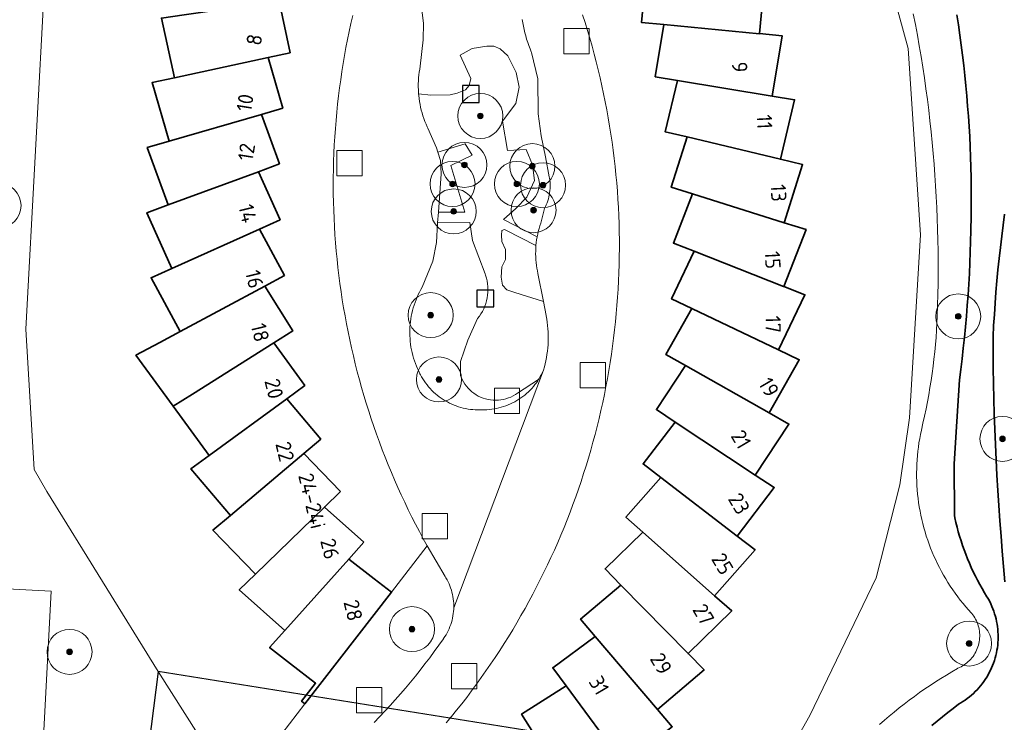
# Model space of a CAD drawing. Extents: x 154222 to 160093, y 456746 to 462495.
# Tile 97 of 254: x 158193 to 158281, y 460852 to 460914. Entities that reach past the tile are written whole.
import ezdxf
from ezdxf.enums import TextEntityAlignment as Align

# ---------------------------------------------------------------- set-up
doc = ezdxf.new("R2010")
doc.units = 0
doc.header["$LTSCALE"] = 0.75
doc.layers.get('0').update_dxf_attribs({"linetype": 'CONTINUOUS'})
doc.layers.get('DEFPOINTS').update_dxf_attribs({"linetype": 'CONTINUOUS'})
for name, color, linetype, lineweight in [('B-XX-GK-BESCHOEIING-G', 252, 'GK-BESCHOEIING', 35), ('B-XX-GR-BOOM-S', 252, 'CONTINUOUS', 25), ('B-XX-IE-MEUBILAIR_WEGMEUBILAIR-S', 252, 'CONTINUOUS', 25), ('B-XX-OG-BEBOUWING-GV', 6, 'CONTINUOUS', 35), ('B-XX-OG-BEBOUWING-T18', 1, 'CONTINUOUS', 18), ('B-XX-OG-TERREIN_CULTUURSCHEIDING-GV', 252, 'CONTINUOUS', 18), ('B-XX-OG-TERREIN_ERF-GV', 252, 'CONTINUOUS', 18), ('B-XX-OG-TERREIN_ONBEGROEID-GV', 252, 'CONTINUOUS', 18), ('B-XX-OG-WATER_SLOOT-GV', 252, 'CONTINUOUS', 18), ('B-XX-RI-GWA_RIOOLPUT-S', 252, 'CONTINUOUS', 25), ('B-XX-VH-VERHARDING_STRAATBAKSTEEN-GV', 252, 'CONTINUOUS', 18), ('B-XX-VH-VERHARDING_TEGEL-GV', 252, 'CONTINUOUS', 18)]:
    doc.layers.add(name, color=color, linetype=linetype, lineweight=lineweight)
doc.styles.add('NLCS-ISO-M-T18', font='NLCS-ISO.ttf', dxfattribs={"height": 1.8})
doc.linetypes.add('GK-BESCHOEIING', pattern='A,30,-5,[1,NLCS.SHX,S=1,R=0,X=0,Y=0],-5', length=40)

# ---------------------------------------------------------------- blocks, each defined once
blk = doc.blocks.new('SRI-PUT_INSPECTIEPUT_RIOOLPUT-SO')
at = {"color": 0, "linetype": 'ByBlock', "lineweight": 18}
blk.add_lwpolyline([(-1.125, -1.125), (1.125, -1.125), (1.125, 1.125), (-1.125, 1.125)], close=True, dxfattribs=at)
blk = doc.blocks.new('SIE-WEG_SPEELTOESTEL-SO')
at = {"flags": 128}
blk.add_lwpolyline([(-0.75, -0.75), (0.75, -0.75), (0.75, 0.75), (-0.75, 0.75)], close=True, dxfattribs=at)
blk = doc.blocks.new('SGR-BOOM_01-SO')
at = {"linetype": 'ByBlock', "lineweight": 18}
h = blk.add_hatch(color=0, dxfattribs=at)
h.dxf.hatch_style = 1
edge = h.paths.add_edge_path()
edge.add_arc((0, 0), 0.25, 0, 360)
at = {"color": 0, "linetype": 'ByBlock', "lineweight": 18}
for radius in [2, 0.25]:
    blk.add_circle((0, 0), radius, dxfattribs=at)

msp = doc.modelspace()

# ---------------------------------------------------------------- linework, layer by layer
at = {"layer": 'B-XX-GK-BESCHOEIING-G'}
for points in [[(158276.668, 460914.584), (158276.808, 460913.688), (158276.939, 460912.791), (158277.062, 460911.893), (158277.178, 460910.994), (158277.285, 460910.094), (158277.385, 460909.193), (158277.477, 460908.291), (158277.56, 460907.388), (158277.636, 460906.485), (158277.704, 460905.581), (158277.764, 460904.676), (158277.816, 460903.771), (158277.859, 460902.866), (158277.895, 460901.96), (158277.923, 460901.054), (158277.943, 460900.147), (158277.955, 460899.241), (158277.959, 460898.334), (158277.954, 460897.428), (158277.942, 460896.521), (158277.922, 460895.615), (158277.918, 460895.406), (158277.897, 460894.456), (158277.868, 460893.506), (158277.831, 460892.556), (158277.786, 460891.607), (158277.733, 460890.658), (158277.672, 460889.709), (158277.603, 460888.762), (158277.526, 460887.814), (158277.441, 460886.868), (158277.348, 460885.922), (158277.247, 460884.977), (158277.139, 460884.033), (158277.022, 460883.089), (158276.897, 460882.147), (158276.676, 460878.466), (158276.445, 460874.69), (158276.457, 460870.098), (158276.5, 460869.892), (158276.595, 460869.48), (158276.697, 460869.07), (158276.807, 460868.662), (158276.925, 460868.256), (158277.05, 460867.852), (158277.183, 460867.451), (158277.324, 460867.052), (158277.472, 460866.657), (158277.627, 460866.264), (158277.79, 460865.874), (158277.961, 460865.487), (158278.138, 460865.104), (158278.323, 460864.723), (158278.515, 460864.347), (158278.714, 460863.974), (158278.92, 460863.605), (158279.133, 460863.24), (158279.352, 460862.881), (158279.365, 460862.859), (158279.482, 460862.657), (158279.592, 460862.45), (158279.696, 460862.24), (158279.791, 460862.026), (158279.88, 460861.809), (158279.961, 460861.589), (158280.034, 460861.367), (158280.1, 460861.142), (158280.158, 460860.915), (158280.209, 460860.687), (158280.251, 460860.456), (158280.286, 460860.225), (158280.313, 460859.992), (158280.331, 460859.759), (158280.342, 460859.525), (158280.345, 460859.29), (158280.34, 460859.056), (158280.326, 460858.822), (158280.305, 460858.589), (158280.276, 460858.357), (158280.239, 460858.126), (158280.194, 460857.896), (158280.141, 460857.667), (158280.081, 460857.441), (158280.012, 460857.217), (158279.936, 460856.996), (158279.853, 460856.777), (158279.762, 460856.561), (158279.664, 460856.348), (158279.559, 460856.139), (158279.446, 460855.934), (158279.327, 460855.732), (158279.201, 460855.535), (158279.068, 460855.342), (158278.929, 460855.154), (158278.783, 460854.97), (158278.631, 460854.792), (158278.473, 460854.619), (158278.31, 460854.451), (158278.14, 460854.29), (158277.966, 460854.134), (158277.786, 460853.984), (158277.601, 460853.84), (158277.411, 460853.703), (158277.217, 460853.572), (158277.018, 460853.448), (158276.815, 460853.331), (158276.335, 460852.967), (158275.86, 460852.596), (158275.39, 460852.219), (158274.925, 460851.836), (158274.465, 460851.446)], [(158280.953, 460864.221), (158280.827, 460865.572), (158280.708, 460866.924), (158280.598, 460868.276), (158280.495, 460869.629), (158280.401, 460870.983), (158280.314, 460872.338), (158280.235, 460873.692), (158280.165, 460875.048), (158280.102, 460876.403), (158280.047, 460877.759), (158280.001, 460879.116), (158279.962, 460880.472), (158279.931, 460881.829), (158279.908, 460883.186), (158279.894, 460884.543), (158279.887, 460885.9), (158279.891, 460885.99), (158279.945, 460886.984), (158280.006, 460887.977), (158280.075, 460888.969), (158280.152, 460889.961), (158280.237, 460890.952), (158280.33, 460891.943), (158280.431, 460892.932), (158280.54, 460893.921), (158280.657, 460894.909), (158280.781, 460895.896), (158280.914, 460896.882)]]:
    msp.add_lwpolyline(points, dxfattribs=at)
at = {"layer": 'B-XX-OG-BEBOUWING-GV'}
for points in [[(158257.624, 460918.369), (158249.094, 460918.576), (158248.653, 460913.91), (158250.643, 460913.721), (158259.138, 460912.916), (158259.138, 460912.919), (158259.648, 460918.322), (158257.624, 460918.372)], [(158217.457, 460911.222), (158216.468, 460915.805), (158208.02, 460914.595), (158206.015, 460914.307), (158207.16, 460909), (158215.502, 460910.8)], [(158259.138, 460912.916), (158250.643, 460913.721), (158249.876, 460909.095), (158251.849, 460908.767), (158260.265, 460907.371), (158261.154, 460912.727), (158259.138, 460912.919)], [(158216.809, 460906.298), (158215.502, 460910.8), (158207.16, 460909), (158205.181, 460908.573), (158206.693, 460903.362), (158214.889, 460905.741)], [(158260.265, 460907.371), (158251.849, 460908.767), (158250.759, 460904.208), (158252.703, 460903.744), (158261.002, 460901.76), (158262.264, 460907.04)], [(158216.507, 460901.34), (158214.889, 460905.741), (158206.693, 460903.362), (158204.748, 460902.798), (158206.622, 460897.704), (158214.63, 460900.649)], [(158261.002, 460901.76), (158252.703, 460903.744), (158251.297, 460899.271), (158253.204, 460898.671), (158261.342, 460896.11), (158261.343, 460896.113), (158262.972, 460901.289)], [(158216.552, 460896.372), (158214.63, 460900.649), (158206.622, 460897.704), (158204.72, 460897.005), (158206.944, 460892.056), (158214.728, 460895.553)], [(158261.342, 460896.11), (158253.204, 460898.671), (158251.489, 460894.307), (158253.348, 460893.576), (158261.289, 460890.451), (158261.29, 460890.454), (158263.275, 460895.504), (158261.343, 460896.113)], [(158216.944, 460891.42), (158214.728, 460895.553), (158206.944, 460892.056), (158205.097, 460891.226), (158207.662, 460886.443), (158215.183, 460890.475)], [(158261.289, 460890.451), (158253.348, 460893.576), (158251.332, 460889.343), (158253.137, 460888.483), (158260.84, 460884.814), (158263.174, 460889.712), (158261.29, 460890.454)], [(158215.183, 460890.475), (158207.662, 460886.443), (158205.876, 460885.486), (158203.74, 460884.342), (158207.056, 460879.813), (158208.77, 460880.892), (158215.99, 460885.441), (158217.682, 460886.507)], [(158260.84, 460884.814), (158253.137, 460888.483), (158250.829, 460884.403), (158252.569, 460883.419), (158259.998, 460879.219), (158262.668, 460883.942)], [(158218.761, 460881.658), (158215.99, 460885.441), (158208.77, 460880.892), (158207.056, 460879.813), (158210.262, 460875.434), (158217.148, 460880.476)], [(158259.998, 460879.219), (158252.569, 460883.419), (158249.981, 460879.51), (158251.648, 460878.406), (158258.764, 460873.696), (158261.76, 460878.222)], [(158220.176, 460876.895), (158217.148, 460880.476), (158210.262, 460875.434), (158208.628, 460874.238), (158212.132, 460870.093), (158218.649, 460875.604)], [(158258.764, 460873.696), (158251.648, 460878.406), (158248.793, 460874.687), (158250.378, 460873.47), (158257.147, 460868.274), (158260.452, 460872.578)], [(158221.921, 460872.243), (158218.649, 460875.604), (158212.132, 460870.093), (158210.587, 460868.786), (158214.373, 460864.896), (158220.488, 460870.848)], [(158257.147, 460868.274), (158250.378, 460873.47), (158247.27, 460869.961), (158248.766, 460868.635), (158255.156, 460862.977), (158258.754, 460867.04)], [(158223.985, 460867.724), (158220.488, 460870.848), (158214.373, 460864.896), (158212.921, 460863.483), (158216.968, 460859.87), (158222.654, 460866.233)], [(158255.156, 460862.977), (158248.766, 460868.635), (158245.421, 460865.352), (158246.82, 460863.925), (158252.796, 460857.834), (158256.67, 460861.635)], [(158224.908, 460864.488), (158222.654, 460866.233), (158216.968, 460859.87), (158215.619, 460858.36), (158217.475, 460856.92), (158219.705, 460855.194), (158218.465, 460853.593), (158218.748, 460853.372), (158226.44, 460863.3)], [(158252.796, 460857.834), (158246.82, 460863.925), (158243.253, 460860.885), (158244.55, 460859.363), (158250.084, 460852.868), (158254.213, 460856.388)], [(158250.084, 460852.868), (158244.55, 460859.363), (158240.777, 460856.578), (158241.964, 460854.969), (158247.032, 460848.104), (158251.397, 460851.328)], [(158247.032, 460848.104), (158241.964, 460854.969), (158238.007, 460852.455), (158239.079, 460850.768), (158243.657, 460843.565), (158248.234, 460846.475)]]:
    msp.add_lwpolyline(points, close=True, dxfattribs=at)
at = {"layer": 'B-XX-OG-TERREIN_CULTUURSCHEIDING-GV'}
for points in [[(158282.698, 460942.235), (158277.71, 460942.384), (158271.855, 460942.266), (158261.314, 460941.487), (158251.195, 460940.496), (158241.96, 460939.776), (158237.422, 460939.927), (158237.203, 460936.604), (158237.173, 460933.541), (158237.475, 460931.292), (158240.49, 460932.06), (158252.83, 460934.381), (158264.678, 460936.173), (158268.865, 460924.352), (158272.351, 460911.594), (158273.45, 460895.051), (158272.47, 460878.785), (158271.6, 460872.814), (158269.499, 460864.569), (158263.622, 460852.343), (158255.883, 460838.623)], [(158224.907, 460851.706), (158225.385, 460852.203), (158225.858, 460852.705), (158226.325, 460853.213), (158226.786, 460853.726), (158227.241, 460854.244), (158227.69, 460854.768), (158228.133, 460855.297), (158228.569, 460855.831), (158229, 460856.37), (158229.424, 460856.914), (158229.842, 460857.462), (158230.254, 460858.016), (158230.659, 460858.574), (158231.057, 460859.137), (158231.08, 460859.17), (158231.191, 460859.336), (158231.296, 460859.507), (158231.393, 460859.681), (158231.484, 460859.86), (158231.567, 460860.042), (158231.643, 460860.227), (158231.711, 460860.415), (158231.772, 460860.605), (158231.825, 460860.798), (158231.871, 460860.993), (158231.908, 460861.189), (158231.938, 460861.387), (158231.96, 460861.586), (158231.974, 460861.785), (158231.978, 460861.898), (158231.979, 460862.098), (158231.973, 460862.298), (158231.958, 460862.498), (158231.935, 460862.696), (158231.905, 460862.894), (158231.866, 460863.091), (158231.82, 460863.285), (158231.766, 460863.478), (158231.704, 460863.668), (158231.635, 460863.856), (158231.558, 460864.041), (158231.474, 460864.222), (158231.383, 460864.4), (158231.285, 460864.575), (158231.225, 460864.673), (158229.618, 460867.402), (158226.44, 460863.3), (158218.748, 460853.372), (158212.617, 460845.376), (158205.708, 460856.251), (158195.841, 460872.223), (158194.689, 460874.201), (158193.95, 460886.666), (158195.684, 460918.434)], [(158229.12, 460915.23), (158229.29, 460913.84), (158229.27, 460912.38), (158229.01, 460910.02), (158228.96, 460909.763), (158228.918, 460909.504), (158228.884, 460909.244), (158228.858, 460908.983), (158228.84, 460908.722), (158228.83, 460908.46), (158228.828, 460908.198), (158228.834, 460907.935), (158228.848, 460907.674), (158228.857, 460907.569), (158229.932, 460907.461), (158231.666, 460907.486), (158232.279, 460907.615), (158233.037, 460907.926), (158233.36, 460908.324), (158233.502, 460908.921), (158232.536, 460911.012), (158233.617, 460911.595), (158234.917, 460911.817), (158235.549, 460911.802), (158236.092, 460911.569), (158236.781, 460910.958), (158237.51, 460909.462), (158237.787, 460908.163), (158237.486, 460906.716), (158236.318, 460905.14), (158236.745, 460902.522), (158238.406, 460902.619), (158238.972, 460901.267), (158239.159, 460899.859), (158238.46, 460898.393), (158237.507, 460897.395), (158236.409, 460896.415), (158239.39, 460894.875), (158239.435, 460895.104), (158239.492, 460895.351), (158239.557, 460895.596), (158239.63, 460895.839), (158239.71, 460896.08), (158240.04, 460897.38), (158240.124, 460897.545), (158240.2, 460897.714), (158240.269, 460897.887), (158240.33, 460898.062), (158240.384, 460898.239), (158240.43, 460898.418), (158240.469, 460898.6), (158240.499, 460898.783), (158240.522, 460898.967), (158240.536, 460899.152), (158240.543, 460899.337), (158240.542, 460899.522), (158240.532, 460899.707), (158240.515, 460899.892), (158240.49, 460900.076), (158240.47, 460900.19), (158240.14, 460901.96), (158239.75, 460903.84), (158239.47, 460905.8), (158239.44, 460908.9), (158238.89, 460911.24), (158238.869, 460911.29), (158238.755, 460911.569), (158238.648, 460911.851), (158238.549, 460912.136), (158238.457, 460912.423), (158238.374, 460912.712), (158238.298, 460913.004), (158238.229, 460913.297), (158238.169, 460913.592), (158238.116, 460913.889), (158238.071, 460914.187)], [(158269.809, 460851.531), (158270.236, 460851.907), (158270.668, 460852.277), (158271.105, 460852.641), (158271.548, 460852.999), (158271.995, 460853.35), (158272.447, 460853.695), (158272.904, 460854.034), (158273.366, 460854.366), (158273.833, 460854.692), (158274.304, 460855.011), (158274.779, 460855.323), (158275.259, 460855.629), (158275.743, 460855.928), (158276.231, 460856.22), (158276.723, 460856.505), (158276.763, 460856.528), (158276.908, 460856.591), (158277.049, 460856.662), (158277.187, 460856.74), (158277.32, 460856.824), (158277.449, 460856.915), (158277.574, 460857.013), (158277.693, 460857.117), (158277.807, 460857.226), (158277.915, 460857.341), (158278.017, 460857.462), (158278.113, 460857.588), (158278.203, 460857.718), (158278.285, 460857.852), (158278.361, 460857.991), (158278.43, 460858.133), (158278.491, 460858.279), (158278.545, 460858.428), (158278.592, 460858.579), (158278.63, 460858.732), (158278.661, 460858.887), (158278.684, 460859.043), (158278.699, 460859.201), (158278.707, 460859.359), (158278.706, 460859.517), (158278.697, 460859.674), (158278.68, 460859.832), (158278.655, 460859.988), (158278.622, 460860.142), (158278.582, 460860.295), (158278.534, 460860.446), (158278.478, 460860.593), (158278.415, 460860.738), (158278.345, 460860.88), (158278.267, 460861.018), (158278.183, 460861.152), (158278.092, 460861.281), (158277.995, 460861.405), (158277.953, 460861.455), (158277.718, 460861.712), (158277.468, 460861.999), (158277.223, 460862.291), (158276.984, 460862.588), (158276.751, 460862.89), (158276.525, 460863.197), (158276.306, 460863.508), (158276.093, 460863.824), (158275.887, 460864.145), (158275.687, 460864.47), (158275.495, 460864.798), (158275.309, 460865.131), (158275.13, 460865.468), (158274.959, 460865.808), (158274.795, 460866.152), (158274.637, 460866.499), (158274.488, 460866.849), (158274.345, 460867.203), (158274.21, 460867.559), (158274.083, 460867.918), (158273.963, 460868.28), (158273.851, 460868.644), (158273.746, 460869.01), (158273.649, 460869.379), (158273.56, 460869.749), (158273.479, 460870.122), (158273.405, 460870.496), (158273.34, 460870.871), (158273.282, 460871.248), (158273.232, 460871.626), (158273.191, 460872.004), (158273.157, 460872.384), (158273.131, 460872.764), (158273.113, 460873.145), (158273.103, 460873.525), (158273.101, 460873.907), (158273.107, 460874.288), (158273.121, 460874.668), (158273.143, 460875.049), (158273.173, 460875.429), (158273.211, 460875.808), (158273.257, 460876.186), (158273.311, 460876.563), (158273.373, 460876.939), (158273.442, 460877.314), (158273.52, 460877.687), (158273.668, 460878.312), (158273.808, 460878.939), (158273.94, 460879.567), (158274.064, 460880.198), (158274.181, 460880.829), (158274.289, 460881.462), (158274.39, 460882.097), (158274.483, 460882.732), (158274.568, 460883.369), (158274.645, 460884.007), (158274.714, 460884.645), (158274.775, 460885.285), (158274.828, 460885.925), (158274.873, 460886.566), (158274.91, 460887.207), (158274.938, 460887.821), (158274.97, 460888.785), (158274.993, 460889.749), (158275.009, 460890.714), (158275.017, 460891.679), (158275.016, 460892.643), (158275.008, 460893.608), (158274.992, 460894.572), (158274.968, 460895.537), (158274.935, 460896.501), (158274.895, 460897.464), (158274.847, 460898.428), (158274.79, 460899.391), (158274.726, 460900.353), (158274.654, 460901.315), (158274.573, 460902.277), (158274.485, 460903.237), (158274.389, 460904.197), (158274.285, 460905.156), (158274.173, 460906.114), (158274.053, 460907.071), (158273.925, 460908.027), (158273.789, 460908.982), (158273.645, 460909.936), (158273.494, 460910.889), (158273.334, 460911.84), (158273.167, 460912.79), (158272.991, 460913.739), (158272.808, 460914.686)], [(158272.808, 460914.686), (158272.991, 460913.739), (158273.167, 460912.79), (158273.334, 460911.84), (158273.494, 460910.889), (158273.645, 460909.936), (158273.789, 460908.982), (158273.925, 460908.027), (158274.053, 460907.071), (158274.173, 460906.114), (158274.285, 460905.156), (158274.389, 460904.197), (158274.485, 460903.237), (158274.573, 460902.277), (158274.654, 460901.315), (158274.726, 460900.353), (158274.79, 460899.391), (158274.847, 460898.428), (158274.895, 460897.464), (158274.935, 460896.501), (158274.968, 460895.537), (158274.992, 460894.572), (158275.008, 460893.608), (158275.016, 460892.643), (158275.017, 460891.679), (158275.009, 460890.714), (158274.993, 460889.749), (158274.97, 460888.785), (158274.938, 460887.821), (158274.91, 460887.207), (158274.873, 460886.566), (158274.828, 460885.925), (158274.775, 460885.285), (158274.714, 460884.645), (158274.645, 460884.007), (158274.568, 460883.369), (158274.483, 460882.732), (158274.39, 460882.097), (158274.289, 460881.462), (158274.181, 460880.829), (158274.064, 460880.198), (158273.94, 460879.567), (158273.808, 460878.939), (158273.668, 460878.312), (158273.52, 460877.687), (158273.442, 460877.314), (158273.373, 460876.939), (158273.311, 460876.563), (158273.257, 460876.186), (158273.211, 460875.808), (158273.173, 460875.429), (158273.143, 460875.049), (158273.121, 460874.668), (158273.107, 460874.288), (158273.101, 460873.907), (158273.103, 460873.525), (158273.113, 460873.145), (158273.131, 460872.764), (158273.157, 460872.384), (158273.191, 460872.004), (158273.232, 460871.626), (158273.282, 460871.248), (158273.34, 460870.871), (158273.405, 460870.496), (158273.479, 460870.122), (158273.56, 460869.749), (158273.649, 460869.379), (158273.746, 460869.01), (158273.851, 460868.644), (158273.963, 460868.28), (158274.083, 460867.918), (158274.21, 460867.559), (158274.345, 460867.203), (158274.488, 460866.849), (158274.637, 460866.499), (158274.795, 460866.152), (158274.959, 460865.808), (158275.13, 460865.468), (158275.309, 460865.131), (158275.495, 460864.798), (158275.687, 460864.47), (158275.887, 460864.145), (158276.093, 460863.824), (158276.306, 460863.508), (158276.525, 460863.197), (158276.751, 460862.89), (158276.984, 460862.588), (158277.223, 460862.291), (158277.468, 460861.999), (158277.718, 460861.712), (158277.953, 460861.455), (158277.995, 460861.405), (158278.092, 460861.281), (158278.183, 460861.152), (158278.267, 460861.018), (158278.345, 460860.88), (158278.415, 460860.738), (158278.478, 460860.593), (158278.534, 460860.446), (158278.582, 460860.295), (158278.622, 460860.142), (158278.655, 460859.988), (158278.68, 460859.832), (158278.697, 460859.674), (158278.706, 460859.517), (158278.707, 460859.359), (158278.699, 460859.201), (158278.684, 460859.043), (158278.661, 460858.887), (158278.63, 460858.732), (158278.592, 460858.579), (158278.545, 460858.428), (158278.491, 460858.279), (158278.43, 460858.133), (158278.361, 460857.991), (158278.285, 460857.852), (158278.203, 460857.718), (158278.113, 460857.588), (158278.017, 460857.462), (158277.915, 460857.341), (158277.807, 460857.226), (158277.693, 460857.117), (158277.574, 460857.013), (158277.449, 460856.915), (158277.32, 460856.824), (158277.187, 460856.74), (158277.049, 460856.662), (158276.908, 460856.591), (158276.763, 460856.528), (158276.723, 460856.505), (158276.231, 460856.22), (158275.743, 460855.928), (158275.259, 460855.629), (158274.779, 460855.323), (158274.304, 460855.011), (158273.833, 460854.692), (158273.366, 460854.366), (158272.904, 460854.034), (158272.447, 460853.695), (158271.995, 460853.35), (158271.548, 460852.999), (158271.105, 460852.641), (158270.668, 460852.277), (158270.236, 460851.907), (158269.809, 460851.531)], [(158274.465, 460851.446), (158274.925, 460851.835), (158275.39, 460852.219), (158275.86, 460852.596), (158276.335, 460852.967), (158276.815, 460853.331), (158277.018, 460853.448), (158277.216, 460853.572), (158277.411, 460853.703), (158277.601, 460853.84), (158277.786, 460853.984), (158277.966, 460854.134), (158278.14, 460854.29), (158278.31, 460854.451), (158278.473, 460854.619), (158278.631, 460854.792), (158278.783, 460854.97), (158278.929, 460855.154), (158279.068, 460855.342), (158279.201, 460855.535), (158279.327, 460855.732), (158279.446, 460855.933), (158279.559, 460856.139), (158279.664, 460856.348), (158279.762, 460856.561), (158279.853, 460856.777), (158279.937, 460856.996), (158280.012, 460857.217), (158280.081, 460857.441), (158280.141, 460857.668), (158280.194, 460857.896), (158280.239, 460858.126), (158280.276, 460858.357), (158280.305, 460858.589), (158280.326, 460858.822), (158280.34, 460859.056), (158280.345, 460859.29), (158280.342, 460859.525), (158280.331, 460859.759), (158280.313, 460859.992), (158280.286, 460860.225), (158280.251, 460860.456), (158280.209, 460860.687), (158280.158, 460860.915), (158280.1, 460861.142), (158280.034, 460861.367), (158279.961, 460861.589), (158279.88, 460861.809), (158279.791, 460862.026), (158279.696, 460862.24), (158279.593, 460862.45), (158279.482, 460862.657), (158279.365, 460862.859), (158279.352, 460862.881), (158279.133, 460863.24), (158278.92, 460863.605), (158278.714, 460863.974), (158278.515, 460864.347), (158278.323, 460864.723), (158278.138, 460865.104), (158277.96, 460865.487), (158277.79, 460865.874), (158277.627, 460866.264), (158277.472, 460866.657), (158277.324, 460867.052), (158277.183, 460867.451), (158277.05, 460867.852), (158276.925, 460868.256), (158276.807, 460868.662), (158276.697, 460869.07), (158276.595, 460869.48), (158276.5, 460869.892), (158276.457, 460870.098), (158276.444, 460874.69), (158276.676, 460878.466), (158276.897, 460882.147), (158277.022, 460883.089), (158277.139, 460884.033), (158277.247, 460884.977), (158277.348, 460885.922), (158277.441, 460886.868), (158277.526, 460887.814), (158277.603, 460888.762), (158277.672, 460889.709), (158277.733, 460890.658), (158277.786, 460891.607), (158277.831, 460892.556), (158277.868, 460893.506), (158277.897, 460894.456), (158277.918, 460895.406), (158277.922, 460895.615), (158277.942, 460896.521), (158277.954, 460897.428), (158277.959, 460898.334), (158277.955, 460899.241), (158277.943, 460900.147), (158277.923, 460901.054), (158277.895, 460901.96), (158277.859, 460902.866), (158277.816, 460903.771), (158277.764, 460904.676), (158277.704, 460905.581), (158277.636, 460906.485), (158277.56, 460907.388), (158277.477, 460908.291), (158277.385, 460909.193), (158277.286, 460910.094), (158277.178, 460910.994), (158277.062, 460911.893), (158276.939, 460912.791), (158276.808, 460913.688), (158276.668, 460914.584)], [(158280.914, 460896.882), (158280.781, 460895.896), (158280.657, 460894.909), (158280.54, 460893.921), (158280.431, 460892.933), (158280.33, 460891.943), (158280.237, 460890.952), (158280.152, 460889.961), (158280.075, 460888.969), (158280.006, 460887.977), (158279.944, 460886.984), (158279.891, 460885.99), (158279.887, 460885.9), (158279.894, 460884.543), (158279.908, 460883.186), (158279.931, 460881.829), (158279.962, 460880.472), (158280.001, 460879.116), (158280.047, 460877.759), (158280.102, 460876.403), (158280.165, 460875.048), (158280.235, 460873.692), (158280.314, 460872.338), (158280.401, 460870.983), (158280.495, 460869.63), (158280.598, 460868.276), (158280.708, 460866.924), (158280.827, 460865.572), (158280.953, 460864.221)], [(158178.842, 460864.305), (158196.205, 460863.368), (158194.744, 460835.246)]]:
    msp.add_lwpolyline(points, dxfattribs=at)
for points in [[(158233.621, 460902.111), (158232.985, 460903.12), (158230.577, 460902.382), (158230.811, 460901.652), (158230.87, 460900.47), (158230.615, 460897.07), (158232.956, 460897.069), (158231.71, 460901.2)], [(158233.635, 460894.543), (158233.412, 460896.131), (158230.543, 460896.105), (158230.54, 460896.07), (158230.437, 460894.367), (158230.12, 460892.69), (158229.18, 460890.39), (158229.055, 460890.172), (158228.937, 460889.95), (158228.827, 460889.725), (158228.723, 460889.496), (158228.627, 460889.264), (158228.539, 460889.029), (158228.457, 460888.791), (158228.384, 460888.551), (158228.318, 460888.309), (158228.26, 460888.064), (158228.21, 460887.818), (158228.167, 460887.571), (158228.133, 460887.322), (158228.106, 460887.072), (158228.088, 460886.822), (158228.077, 460886.571), (158228.074, 460886.32), (158228.08, 460886.069), (158228.093, 460885.818), (158228.115, 460885.568), (158228.144, 460885.318), (158228.181, 460885.07), (158228.226, 460884.823), (158228.279, 460884.577), (158228.34, 460884.334), (158228.409, 460884.092), (158228.485, 460883.853), (158228.569, 460883.616), (158228.66, 460883.382), (158228.758, 460883.151), (158228.865, 460882.923), (158228.978, 460882.699), (158229.024, 460882.612), (158229.128, 460882.423), (158229.239, 460882.237), (158229.356, 460882.056), (158229.48, 460881.879), (158229.611, 460881.707), (158229.748, 460881.54), (158229.891, 460881.378), (158230.04, 460881.222), (158230.195, 460881.071), (158230.355, 460880.926), (158230.52, 460880.787), (158230.69, 460880.654), (158230.866, 460880.527), (158231.045, 460880.408), (158231.229, 460880.295), (158231.418, 460880.188), (158231.61, 460880.089), (158231.805, 460879.997), (158232.004, 460879.913), (158232.205, 460879.835), (158232.41, 460879.766), (158232.617, 460879.703), (158232.826, 460879.649), (158233.037, 460879.602), (158233.249, 460879.563), (158233.463, 460879.533), (158233.678, 460879.51), (158233.894, 460879.495), (158234.109, 460879.488), (158234.326, 460879.489), (158234.496, 460879.495), (158234.712, 460879.495), (158234.927, 460879.503), (158235.142, 460879.518), (158235.356, 460879.542), (158235.57, 460879.574), (158235.782, 460879.613), (158235.992, 460879.661), (158236.2, 460879.716), (158236.407, 460879.779), (158236.61, 460879.849), (158236.811, 460879.927), (158237.009, 460880.013), (158237.204, 460880.105), (158237.395, 460880.205), (158237.582, 460880.312), (158237.766, 460880.426), (158237.944, 460880.546), (158238.119, 460880.673), (158238.288, 460880.807), (158238.453, 460880.946), (158238.612, 460881.092), (158238.765, 460881.243), (158238.913, 460881.4), (158239.055, 460881.562), (158239.191, 460881.73), (158239.32, 460881.902), (158239.443, 460882.079), (158239.515, 460882.191), (158237.649, 460880.975), (158237.458, 460880.846), (158237.259, 460880.731), (158237.052, 460880.63), (158236.839, 460880.543), (158236.62, 460880.472), (158236.397, 460880.415), (158236.17, 460880.375), (158235.941, 460880.35), (158235.711, 460880.341), (158235.481, 460880.348), (158235.252, 460880.371), (158235.025, 460880.41), (158234.801, 460880.465), (158234.582, 460880.535), (158234.368, 460880.62), (158234.161, 460880.72), (158233.961, 460880.834), (158233.769, 460880.961), (158233.587, 460881.102), (158233.415, 460881.255), (158233.253, 460881.419), (158233.104, 460881.594), (158232.967, 460881.78), (158232.844, 460881.974), (158232.734, 460882.176), (158232.639, 460882.385), (158232.584, 460882.525), (158232.579, 460883.772), (158233.239, 460885.671), (158234.098, 460887.608), (158234.253, 460887.81), (158234.395, 460888.021), (158234.524, 460888.24), (158234.638, 460888.467), (158234.738, 460888.701), (158234.823, 460888.941), (158234.893, 460889.186), (158234.947, 460889.434), (158234.986, 460889.686), (158235.008, 460889.939), (158235.015, 460890.194), (158235.006, 460890.448), (158234.981, 460890.701), (158234.94, 460890.952), (158234.883, 460891.2), (158234.81, 460891.444), (158234.768, 460891.567)], [(158236.612, 460895.458), (158236.485, 460895.512), (158236.251, 460895.421), (158236.216, 460895.023), (158236.255, 460894.463), (158236.565, 460893.724), (158236.569, 460892.857), (158236.247, 460892.187), (158236.178, 460891.266), (158236.307, 460890.58), (158236.688, 460890.166), (158237.412, 460889.916), (158239.941, 460889.125), (158239.46, 460891.61), (158239.413, 460891.828), (158239.367, 460892.077), (158239.329, 460892.328), (158239.299, 460892.58), (158239.276, 460892.833), (158239.262, 460893.086), (158239.256, 460893.34), (158239.257, 460893.594), (158239.267, 460893.847), (158239.284, 460894.097)]]:
    msp.add_lwpolyline(points, close=True, dxfattribs=at)
at = {"layer": 'B-XX-OG-TERREIN_ERF-GV'}
for points in [[(158255.883, 460838.623), (158263.622, 460852.343), (158269.499, 460864.569), (158271.6, 460872.814), (158272.47, 460878.785), (158273.45, 460895.051), (158272.351, 460911.594), (158268.865, 460924.352)], [(158195.684, 460918.434), (158193.95, 460886.666), (158194.689, 460874.201), (158195.841, 460872.223), (158205.708, 460856.251), (158212.617, 460845.376), (158218.748, 460853.372), (158218.465, 460853.593), (158219.705, 460855.194), (158217.475, 460856.92), (158215.619, 460858.36), (158216.968, 460859.87), (158212.921, 460863.483), (158214.373, 460864.896), (158210.587, 460868.786), (158212.132, 460870.093), (158208.628, 460874.238), (158210.262, 460875.434), (158207.056, 460879.813), (158203.74, 460884.342), (158205.876, 460885.486), (158207.662, 460886.443), (158205.097, 460891.226), (158206.944, 460892.056), (158204.72, 460897.005), (158206.622, 460897.704), (158204.748, 460902.798), (158206.693, 460903.362), (158205.181, 460908.573), (158207.16, 460909), (158206.015, 460914.307)], [(158239.079, 460850.768), (158238.007, 460852.455), (158241.964, 460854.969), (158240.777, 460856.578), (158244.55, 460859.363), (158243.253, 460860.885), (158246.82, 460863.925), (158245.421, 460865.352), (158248.766, 460868.635), (158247.27, 460869.961), (158250.378, 460873.47), (158248.793, 460874.687), (158251.648, 460878.406), (158249.981, 460879.51), (158252.569, 460883.419), (158250.829, 460884.403), (158253.137, 460888.483), (158251.332, 460889.343), (158253.348, 460893.576), (158251.489, 460894.307), (158253.204, 460898.671), (158251.297, 460899.271), (158252.703, 460903.744), (158250.759, 460904.208), (158251.849, 460908.767), (158249.876, 460909.095), (158250.643, 460913.721), (158248.653, 460913.91), (158249.094, 460918.576)], [(158259.648, 460918.322), (158259.138, 460912.919), (158261.154, 460912.727), (158260.265, 460907.371), (158262.264, 460907.04), (158261.002, 460901.76), (158262.972, 460901.289), (158261.343, 460896.113), (158263.275, 460895.504), (158261.29, 460890.454), (158263.174, 460889.712), (158260.84, 460884.814), (158262.668, 460883.942), (158259.998, 460879.219), (158261.76, 460878.222), (158258.764, 460873.696), (158260.452, 460872.578), (158257.147, 460868.274), (158258.754, 460867.04), (158255.156, 460862.977), (158256.67, 460861.635), (158252.796, 460857.834), (158254.213, 460856.388), (158250.084, 460852.868), (158251.397, 460851.328)], [(158216.468, 460915.805), (158217.457, 460911.222), (158215.502, 460910.8), (158216.809, 460906.298), (158214.889, 460905.741), (158216.507, 460901.34), (158214.63, 460900.649), (158216.552, 460896.372), (158214.728, 460895.553), (158216.944, 460891.42), (158215.183, 460890.475), (158217.682, 460886.507), (158215.99, 460885.441), (158218.761, 460881.658), (158217.148, 460880.476), (158220.176, 460876.895), (158218.649, 460875.604), (158221.921, 460872.243), (158220.488, 460870.848), (158223.985, 460867.724), (158222.654, 460866.233), (158224.908, 460864.488), (158226.44, 460863.3), (158229.618, 460867.402), (158229.27, 460868.034), (158228.927, 460868.675), (158228.591, 460869.319), (158228.262, 460869.968), (158227.94, 460870.619), (158227.626, 460871.274), (158227.318, 460871.933), (158227.018, 460872.595), (158226.726, 460873.26), (158226.44, 460873.928), (158226.162, 460874.6), (158225.891, 460875.274), (158225.628, 460875.952), (158225.372, 460876.632), (158225.124, 460877.315), (158224.883, 460878.001), (158224.65, 460878.689), (158224.425, 460879.38), (158224.207, 460880.073), (158223.996, 460880.769), (158223.794, 460881.467), (158223.599, 460882.167), (158223.412, 460882.87), (158223.232, 460883.574), (158223.06, 460884.28), (158222.896, 460884.988), (158222.74, 460885.698), (158222.592, 460886.409), (158222.452, 460887.122), (158222.319, 460887.837), (158222.194, 460888.553), (158222.077, 460889.27), (158221.968, 460889.989), (158221.867, 460890.709), (158221.774, 460891.429), (158221.689, 460892.151), (158221.612, 460892.874), (158221.543, 460893.597), (158221.481, 460894.321), (158221.428, 460895.046), (158221.383, 460895.772), (158221.345, 460896.497), (158221.316, 460897.224), (158221.295, 460897.95), (158221.281, 460898.677), (158221.276, 460899.403), (158221.279, 460900.13), (158221.289, 460900.857), (158221.308, 460901.584), (158221.335, 460902.31), (158221.369, 460903.036), (158221.412, 460903.761), (158221.462, 460904.486), (158221.521, 460905.211), (158221.588, 460905.934), (158221.662, 460906.657), (158221.745, 460907.379), (158221.835, 460908.1), (158221.933, 460908.821), (158222.04, 460909.54), (158222.154, 460910.257), (158222.276, 460910.974), (158222.406, 460911.689), (158222.544, 460912.402), (158222.689, 460913.115), (158222.843, 460913.825), (158223.004, 460914.534)], [(158243.422, 460914.59), (158243.644, 460913.898), (158243.859, 460913.203), (158244.066, 460912.506), (158244.265, 460911.806), (158244.457, 460911.105), (158244.64, 460910.402), (158244.816, 460909.696), (158244.984, 460908.989), (158245.145, 460908.279), (158245.297, 460907.569), (158245.442, 460906.856), (158245.579, 460906.142), (158245.708, 460905.426), (158245.829, 460904.709), (158245.943, 460903.991), (158246.048, 460903.272), (158246.146, 460902.551), (158246.235, 460901.83), (158246.317, 460901.107), (158246.39, 460900.384), (158246.456, 460899.659), (158246.514, 460898.935), (158246.563, 460898.209), (158246.605, 460897.483), (158246.639, 460896.757), (158246.665, 460896.03), (158246.682, 460895.304), (158246.692, 460894.576), (158246.694, 460893.849), (158246.688, 460893.122), (158246.673, 460892.395), (158246.651, 460891.668), (158246.621, 460890.942), (158246.583, 460890.216), (158246.536, 460889.49), (158246.482, 460888.765), (158246.42, 460888.041), (158246.35, 460887.317), (158246.272, 460886.594), (158246.186, 460885.872), (158246.092, 460885.151), (158245.99, 460884.431), (158245.88, 460883.712), (158245.762, 460882.995), (158245.637, 460882.279), (158245.503, 460881.564), (158245.362, 460880.851), (158245.213, 460880.139), (158245.056, 460879.429), (158244.891, 460878.721), (158244.718, 460878.014), (158244.538, 460877.31), (158244.35, 460876.608), (158244.154, 460875.907), (158243.951, 460875.209), (158243.739, 460874.514), (158243.521, 460873.82), (158243.294, 460873.129), (158243.06, 460872.441), (158242.819, 460871.755), (158242.569, 460871.072), (158242.313, 460870.392), (158242.049, 460869.714), (158241.777, 460869.04), (158241.498, 460868.368), (158241.212, 460867.7), (158240.918, 460867.035), (158240.618, 460866.373), (158240.309, 460865.714), (158239.994, 460865.059), (158239.671, 460864.407), (158239.342, 460863.759), (158239.005, 460863.115), (158238.661, 460862.474), (158238.31, 460861.837), (158237.952, 460861.205), (158237.587, 460860.576), (158237.215, 460859.951), (158236.837, 460859.33), (158236.451, 460858.714), (158236.059, 460858.101), (158235.66, 460857.493), (158235.255, 460856.89), (158234.842, 460856.291), (158234.424, 460855.696), (158233.998, 460855.107), (158233.567, 460854.522), (158233.128, 460853.941), (158232.684, 460853.366), (158232.233, 460852.795), (158231.776, 460852.23), (158231.313, 460851.669)]]:
    msp.add_lwpolyline(points, dxfattribs=at)
at = {"layer": 'B-XX-OG-TERREIN_ONBEGROEID-GV'}
msp.add_lwpolyline([(158235.549, 460911.802), (158234.917, 460911.817), (158233.617, 460911.595), (158232.536, 460911.012), (158233.502, 460908.921), (158233.36, 460908.324), (158233.037, 460907.926), (158232.279, 460907.615), (158231.666, 460907.486), (158229.932, 460907.461), (158228.857, 460907.569), (158228.87, 460907.413), (158228.9, 460907.152), (158228.937, 460906.893), (158228.983, 460906.635), (158229.036, 460906.378), (158229.098, 460906.123), (158229.167, 460905.87), (158229.244, 460905.62), (158229.328, 460905.371), (158229.42, 460905.126), (158229.519, 460904.883), (158229.626, 460904.644), (158229.68, 460904.53), (158230.45, 460902.78), (158230.577, 460902.382), (158232.985, 460903.12), (158233.621, 460902.111), (158231.71, 460901.2), (158232.956, 460897.069), (158230.615, 460897.07), (158230.543, 460896.105), (158233.412, 460896.131), (158233.635, 460894.543), (158234.768, 460891.567), (158234.81, 460891.444), (158234.883, 460891.2), (158234.94, 460890.952), (158234.981, 460890.701), (158235.006, 460890.448), (158235.015, 460890.194), (158235.008, 460889.939), (158234.986, 460889.686), (158234.947, 460889.434), (158234.893, 460889.186), (158234.823, 460888.941), (158234.738, 460888.701), (158234.638, 460888.467), (158234.524, 460888.24), (158234.395, 460888.021), (158234.253, 460887.81), (158234.098, 460887.608), (158233.239, 460885.671), (158232.579, 460883.772), (158232.584, 460882.525), (158232.639, 460882.385), (158232.734, 460882.176), (158232.844, 460881.974), (158232.967, 460881.78), (158233.104, 460881.594), (158233.253, 460881.419), (158233.415, 460881.255), (158233.587, 460881.102), (158233.769, 460880.961), (158233.961, 460880.834), (158234.161, 460880.72), (158234.368, 460880.62), (158234.582, 460880.535), (158234.801, 460880.465), (158235.025, 460880.41), (158235.252, 460880.371), (158235.481, 460880.348), (158235.711, 460880.341), (158235.941, 460880.35), (158236.17, 460880.375), (158236.397, 460880.415), (158236.62, 460880.472), (158236.839, 460880.543), (158237.052, 460880.63), (158237.259, 460880.731), (158237.458, 460880.846), (158237.649, 460880.975), (158239.515, 460882.191), (158239.56, 460882.261), (158239.669, 460882.447), (158239.772, 460882.636), (158239.867, 460882.83), (158239.956, 460883.028), (158240.033, 460883.303), (158240.102, 460883.58), (158240.164, 460883.859), (158240.218, 460884.139), (158240.263, 460884.421), (158240.301, 460884.704), (158240.331, 460884.988), (158240.353, 460885.273), (158240.367, 460885.558), (158240.373, 460885.843), (158240.371, 460886.129), (158240.361, 460886.414), (158240.343, 460886.699), (158240.317, 460886.983), (158240.283, 460887.267), (158240.241, 460887.549), (158240.192, 460887.83), (158240.184, 460887.869), (158239.941, 460889.125), (158237.412, 460889.916), (158236.688, 460890.166), (158236.307, 460890.58), (158236.178, 460891.266), (158236.247, 460892.187), (158236.569, 460892.857), (158236.565, 460893.724), (158236.255, 460894.463), (158236.216, 460895.023), (158236.251, 460895.421), (158236.485, 460895.512), (158236.612, 460895.458), (158239.284, 460894.097), (158239.285, 460894.1), (158239.31, 460894.353), (158239.344, 460894.604), (158239.385, 460894.855), (158239.39, 460894.875), (158236.409, 460896.415), (158237.507, 460897.395), (158238.46, 460898.393), (158239.159, 460899.859), (158238.972, 460901.267), (158238.406, 460902.619), (158236.745, 460902.522), (158236.318, 460905.14), (158237.486, 460906.716), (158237.787, 460908.163), (158237.51, 460909.462), (158236.781, 460910.958), (158236.092, 460911.569)], close=True, dxfattribs=at)
at = {"layer": 'B-XX-OG-WATER_SLOOT-GV'}
for points in [[(158276.668, 460914.584), (158276.808, 460913.688), (158276.939, 460912.791), (158277.062, 460911.893), (158277.178, 460910.994), (158277.286, 460910.094), (158277.385, 460909.193), (158277.477, 460908.291), (158277.56, 460907.388), (158277.636, 460906.485), (158277.704, 460905.581), (158277.764, 460904.676), (158277.816, 460903.771), (158277.859, 460902.866), (158277.895, 460901.96), (158277.923, 460901.054), (158277.943, 460900.147), (158277.955, 460899.241), (158277.959, 460898.334), (158277.954, 460897.428), (158277.942, 460896.521), (158277.922, 460895.615), (158277.918, 460895.406), (158277.897, 460894.456), (158277.868, 460893.506), (158277.831, 460892.556), (158277.786, 460891.607), (158277.733, 460890.658), (158277.672, 460889.709), (158277.603, 460888.762), (158277.526, 460887.814), (158277.441, 460886.868), (158277.348, 460885.922), (158277.247, 460884.977), (158277.139, 460884.033), (158277.022, 460883.089), (158276.897, 460882.147), (158276.676, 460878.466), (158276.444, 460874.69), (158276.457, 460870.098), (158276.5, 460869.892), (158276.595, 460869.48), (158276.697, 460869.07), (158276.807, 460868.662), (158276.925, 460868.256), (158277.05, 460867.852), (158277.183, 460867.451), (158277.324, 460867.052), (158277.472, 460866.657), (158277.627, 460866.264), (158277.79, 460865.874), (158277.96, 460865.487), (158278.138, 460865.104), (158278.323, 460864.723), (158278.515, 460864.347), (158278.714, 460863.974), (158278.92, 460863.605), (158279.133, 460863.24), (158279.352, 460862.881), (158279.365, 460862.859), (158279.482, 460862.657), (158279.593, 460862.45), (158279.696, 460862.24), (158279.791, 460862.026), (158279.88, 460861.809), (158279.961, 460861.589), (158280.034, 460861.367), (158280.1, 460861.142), (158280.158, 460860.915), (158280.209, 460860.687), (158280.251, 460860.456), (158280.286, 460860.225), (158280.313, 460859.992), (158280.331, 460859.759), (158280.342, 460859.525), (158280.345, 460859.29), (158280.34, 460859.056), (158280.326, 460858.822), (158280.305, 460858.589), (158280.276, 460858.357), (158280.239, 460858.126), (158280.194, 460857.896), (158280.141, 460857.668), (158280.081, 460857.441), (158280.012, 460857.217), (158279.937, 460856.996), (158279.853, 460856.777), (158279.762, 460856.561), (158279.664, 460856.348), (158279.559, 460856.139), (158279.446, 460855.933), (158279.327, 460855.732), (158279.201, 460855.535), (158279.068, 460855.342), (158278.929, 460855.154), (158278.783, 460854.97), (158278.631, 460854.792), (158278.473, 460854.619), (158278.31, 460854.451), (158278.14, 460854.29), (158277.966, 460854.134), (158277.786, 460853.984), (158277.601, 460853.84), (158277.411, 460853.703), (158277.216, 460853.572), (158277.018, 460853.448), (158276.815, 460853.331), (158276.335, 460852.967), (158275.86, 460852.596), (158275.39, 460852.219), (158274.925, 460851.835), (158274.465, 460851.446)], [(158280.953, 460864.221), (158280.827, 460865.572), (158280.708, 460866.924), (158280.598, 460868.276), (158280.495, 460869.63), (158280.401, 460870.983), (158280.314, 460872.338), (158280.235, 460873.692), (158280.165, 460875.048), (158280.102, 460876.403), (158280.047, 460877.759), (158280.001, 460879.116), (158279.962, 460880.472), (158279.931, 460881.829), (158279.908, 460883.186), (158279.894, 460884.543), (158279.887, 460885.9), (158279.891, 460885.99), (158279.944, 460886.984), (158280.006, 460887.977), (158280.075, 460888.969), (158280.152, 460889.961), (158280.237, 460890.952), (158280.33, 460891.943), (158280.431, 460892.933), (158280.54, 460893.921), (158280.657, 460894.909), (158280.781, 460895.896), (158280.914, 460896.882)]]:
    msp.add_lwpolyline(points, dxfattribs=at)
at = {"layer": 'B-XX-VH-VERHARDING_STRAATBAKSTEEN-GV'}
for points in [[(158223.004, 460914.534), (158222.843, 460913.825), (158222.689, 460913.115), (158222.544, 460912.402), (158222.406, 460911.689), (158222.276, 460910.974), (158222.154, 460910.257), (158222.04, 460909.54), (158221.933, 460908.821), (158221.835, 460908.1), (158221.745, 460907.379), (158221.662, 460906.657), (158221.588, 460905.934), (158221.521, 460905.211), (158221.462, 460904.486), (158221.412, 460903.761), (158221.369, 460903.036), (158221.335, 460902.31), (158221.308, 460901.584), (158221.289, 460900.857), (158221.279, 460900.13), (158221.276, 460899.403), (158221.281, 460898.677), (158221.295, 460897.95), (158221.316, 460897.224), (158221.345, 460896.497), (158221.383, 460895.772), (158221.428, 460895.046), (158221.481, 460894.321), (158221.543, 460893.597), (158221.612, 460892.874), (158221.689, 460892.151), (158221.774, 460891.429), (158221.867, 460890.709), (158221.968, 460889.989), (158222.077, 460889.27), (158222.194, 460888.553), (158222.319, 460887.837), (158222.452, 460887.122), (158222.592, 460886.409), (158222.74, 460885.698), (158222.896, 460884.988), (158223.06, 460884.28), (158223.232, 460883.574), (158223.412, 460882.87), (158223.599, 460882.167), (158223.794, 460881.467), (158223.996, 460880.769), (158224.207, 460880.073), (158224.425, 460879.38), (158224.65, 460878.689), (158224.883, 460878.001), (158225.124, 460877.315), (158225.372, 460876.632), (158225.628, 460875.952), (158225.891, 460875.274), (158226.162, 460874.6), (158226.44, 460873.928), (158226.726, 460873.26), (158227.018, 460872.595), (158227.318, 460871.933), (158227.626, 460871.274), (158227.94, 460870.619), (158228.262, 460869.968), (158228.591, 460869.319), (158228.927, 460868.675), (158229.27, 460868.034), (158229.618, 460867.402), (158231.225, 460864.673), (158231.285, 460864.575), (158231.383, 460864.4), (158231.474, 460864.222), (158231.558, 460864.041), (158231.635, 460863.856), (158231.704, 460863.668), (158231.766, 460863.478), (158231.82, 460863.285), (158231.866, 460863.091), (158231.905, 460862.894), (158231.935, 460862.696), (158231.958, 460862.498), (158231.973, 460862.298), (158231.979, 460862.098), (158231.978, 460861.898), (158239.956, 460883.028), (158239.867, 460882.83), (158239.772, 460882.636), (158239.669, 460882.447), (158239.56, 460882.261), (158239.515, 460882.191), (158239.443, 460882.079), (158239.32, 460881.902), (158239.191, 460881.73), (158239.055, 460881.562), (158238.913, 460881.4), (158238.765, 460881.243), (158238.612, 460881.092), (158238.453, 460880.946), (158238.288, 460880.807), (158238.119, 460880.673), (158237.944, 460880.546), (158237.766, 460880.426), (158237.582, 460880.312), (158237.395, 460880.205), (158237.204, 460880.105), (158237.009, 460880.013), (158236.811, 460879.927), (158236.61, 460879.849), (158236.407, 460879.779), (158236.2, 460879.716), (158235.992, 460879.661), (158235.782, 460879.613), (158235.57, 460879.574), (158235.356, 460879.542), (158235.142, 460879.518), (158234.927, 460879.503), (158234.712, 460879.495), (158234.496, 460879.495), (158234.326, 460879.489), (158234.109, 460879.488), (158233.894, 460879.495), (158233.678, 460879.51), (158233.463, 460879.533), (158233.249, 460879.563), (158233.037, 460879.602), (158232.826, 460879.649), (158232.617, 460879.703), (158232.41, 460879.766), (158232.205, 460879.835), (158232.004, 460879.913), (158231.805, 460879.997), (158231.61, 460880.089), (158231.418, 460880.188), (158231.229, 460880.295), (158231.045, 460880.408), (158230.866, 460880.527), (158230.69, 460880.654), (158230.52, 460880.787), (158230.355, 460880.926), (158230.195, 460881.071), (158230.04, 460881.222), (158229.891, 460881.378), (158229.748, 460881.54), (158229.611, 460881.707), (158229.48, 460881.879), (158229.356, 460882.056), (158229.239, 460882.237), (158229.128, 460882.423), (158229.024, 460882.612), (158228.978, 460882.699), (158228.865, 460882.923), (158228.758, 460883.151), (158228.66, 460883.382), (158228.569, 460883.616), (158228.485, 460883.853), (158228.409, 460884.092), (158228.34, 460884.334), (158228.279, 460884.577), (158228.226, 460884.823), (158228.181, 460885.07), (158228.144, 460885.318), (158228.115, 460885.568), (158228.093, 460885.818), (158228.08, 460886.069), (158228.074, 460886.32), (158228.077, 460886.571), (158228.088, 460886.822), (158228.106, 460887.072), (158228.133, 460887.322), (158228.167, 460887.571), (158228.21, 460887.818), (158228.26, 460888.064), (158228.318, 460888.309), (158228.384, 460888.551), (158228.457, 460888.791), (158228.539, 460889.029), (158228.627, 460889.264), (158228.723, 460889.496), (158228.827, 460889.725), (158228.937, 460889.95), (158229.055, 460890.172), (158229.18, 460890.39), (158230.12, 460892.69), (158230.437, 460894.367), (158230.54, 460896.07), (158230.543, 460896.105), (158230.615, 460897.07), (158230.87, 460900.47), (158230.811, 460901.652), (158230.577, 460902.382), (158230.45, 460902.78), (158229.68, 460904.53), (158229.626, 460904.644), (158229.519, 460904.883), (158229.42, 460905.126), (158229.328, 460905.371), (158229.244, 460905.62), (158229.167, 460905.87), (158229.098, 460906.123), (158229.036, 460906.378), (158228.983, 460906.635), (158228.937, 460906.893), (158228.9, 460907.152), (158228.87, 460907.413), (158228.857, 460907.569), (158228.848, 460907.674), (158228.834, 460907.935), (158228.828, 460908.198), (158228.83, 460908.46), (158228.84, 460908.722), (158228.858, 460908.983), (158228.884, 460909.244), (158228.918, 460909.504), (158228.96, 460909.763), (158229.01, 460910.02), (158229.27, 460912.38), (158229.29, 460913.84), (158229.12, 460915.23)], [(158231.313, 460851.669), (158231.776, 460852.23), (158232.233, 460852.795), (158232.684, 460853.366), (158233.128, 460853.941), (158233.567, 460854.522), (158233.998, 460855.107), (158234.424, 460855.696), (158234.842, 460856.291), (158235.255, 460856.89), (158235.66, 460857.493), (158236.059, 460858.101), (158236.451, 460858.714), (158236.837, 460859.33), (158237.215, 460859.951), (158237.587, 460860.576), (158237.952, 460861.205), (158238.31, 460861.837), (158238.661, 460862.474), (158239.005, 460863.115), (158239.342, 460863.759), (158239.671, 460864.407), (158239.994, 460865.059), (158240.309, 460865.714), (158240.618, 460866.373), (158240.918, 460867.035), (158241.212, 460867.7), (158241.498, 460868.368), (158241.777, 460869.04), (158242.049, 460869.714), (158242.313, 460870.392), (158242.569, 460871.072), (158242.819, 460871.755), (158243.06, 460872.441), (158243.294, 460873.129), (158243.521, 460873.82), (158243.739, 460874.514), (158243.951, 460875.209), (158244.154, 460875.907), (158244.35, 460876.608), (158244.538, 460877.31), (158244.718, 460878.014), (158244.891, 460878.721), (158245.056, 460879.429), (158245.213, 460880.139), (158245.362, 460880.851), (158245.503, 460881.564), (158245.637, 460882.279), (158245.762, 460882.995), (158245.88, 460883.712), (158245.99, 460884.431), (158246.092, 460885.151), (158246.186, 460885.872), (158246.272, 460886.594), (158246.35, 460887.317), (158246.42, 460888.041), (158246.482, 460888.765), (158246.536, 460889.49), (158246.583, 460890.216), (158246.621, 460890.942), (158246.651, 460891.668), (158246.673, 460892.395), (158246.688, 460893.122), (158246.694, 460893.849), (158246.692, 460894.576), (158246.682, 460895.304), (158246.665, 460896.03), (158246.639, 460896.757), (158246.605, 460897.483), (158246.563, 460898.209), (158246.514, 460898.935), (158246.456, 460899.659), (158246.39, 460900.384), (158246.317, 460901.107), (158246.235, 460901.83), (158246.146, 460902.551), (158246.048, 460903.272), (158245.943, 460903.991), (158245.829, 460904.709), (158245.708, 460905.426), (158245.579, 460906.142), (158245.442, 460906.856), (158245.297, 460907.569), (158245.145, 460908.279), (158244.984, 460908.989), (158244.816, 460909.696), (158244.64, 460910.402), (158244.457, 460911.105), (158244.265, 460911.806), (158244.066, 460912.506), (158243.859, 460913.203), (158243.644, 460913.898), (158243.422, 460914.59)], [(158238.071, 460914.187), (158238.116, 460913.889), (158238.169, 460913.592), (158238.229, 460913.297), (158238.298, 460913.004), (158238.374, 460912.712), (158238.457, 460912.423), (158238.549, 460912.136), (158238.648, 460911.851), (158238.755, 460911.569), (158238.869, 460911.29), (158238.89, 460911.24), (158239.44, 460908.9), (158239.47, 460905.8), (158239.75, 460903.84), (158240.14, 460901.96), (158240.47, 460900.19), (158240.49, 460900.076), (158240.515, 460899.892), (158240.532, 460899.707), (158240.542, 460899.522), (158240.543, 460899.337), (158240.536, 460899.152), (158240.522, 460898.967), (158240.499, 460898.783), (158240.469, 460898.6), (158240.43, 460898.418), (158240.384, 460898.239), (158240.33, 460898.062), (158240.269, 460897.887), (158240.2, 460897.714), (158240.124, 460897.545), (158240.04, 460897.38), (158239.71, 460896.08), (158239.63, 460895.839), (158239.557, 460895.596), (158239.492, 460895.351), (158239.435, 460895.104), (158239.39, 460894.875), (158239.385, 460894.855), (158239.344, 460894.604), (158239.31, 460894.353), (158239.285, 460894.1), (158239.284, 460894.097), (158239.267, 460893.847), (158239.257, 460893.594), (158239.256, 460893.34), (158239.262, 460893.086), (158239.276, 460892.833), (158239.299, 460892.58), (158239.329, 460892.328), (158239.367, 460892.077), (158239.413, 460891.828), (158239.46, 460891.61), (158239.941, 460889.125), (158240.184, 460887.869), (158240.192, 460887.83), (158240.241, 460887.549), (158240.283, 460887.267), (158240.317, 460886.983), (158240.343, 460886.699), (158240.361, 460886.414), (158240.371, 460886.129), (158240.373, 460885.843), (158240.367, 460885.558), (158240.353, 460885.273), (158240.331, 460884.988), (158240.301, 460884.704), (158240.263, 460884.421), (158240.218, 460884.139), (158240.164, 460883.859), (158240.102, 460883.58), (158240.033, 460883.303), (158239.956, 460883.028), (158231.978, 460861.898), (158231.974, 460861.785), (158231.96, 460861.586), (158231.938, 460861.387), (158231.908, 460861.189), (158231.871, 460860.993), (158231.825, 460860.798), (158231.772, 460860.605), (158231.711, 460860.415), (158231.643, 460860.227), (158231.567, 460860.042), (158231.484, 460859.86), (158231.393, 460859.681), (158231.296, 460859.507), (158231.191, 460859.336), (158231.08, 460859.17), (158231.057, 460859.137), (158230.659, 460858.574), (158230.254, 460858.016), (158229.842, 460857.462), (158229.424, 460856.914), (158229, 460856.37), (158228.569, 460855.831), (158228.133, 460855.297), (158227.69, 460854.768), (158227.241, 460854.244), (158226.786, 460853.726), (158226.325, 460853.213), (158225.858, 460852.705), (158225.385, 460852.203), (158224.907, 460851.706)]]:
    msp.add_lwpolyline(points, dxfattribs=at)
at = {"layer": 'B-XX-VH-VERHARDING_TEGEL-GV'}
msp.add_lwpolyline([(158196.205, 460863.368), (158178.842, 460864.305), (158178.254, 460860.6), (158176.902, 460836.237), (158192.448, 460835.374), (158194.045, 460835.285), (158194.744, 460835.246)], close=True, dxfattribs=at)
at = {"layer": 'DEFPOINTS', "flags": 128}
msp.add_lwpolyline([(157498.69, 460511.773), (157666.489, 461268.413), (158141.33, 461489.21), (159256.935, 461205.939), (159206.487, 460696.309), (158205.708, 460856.251), (158144.02, 460363.33)], close=True, dxfattribs=at)

# ---------------------------------------------------------------- block references
at = {"layer": 'B-XX-GR-BOOM-S'}
for p in [(158234.338, 460905.603), (158232.929, 460901.252), (158238.962, 460901.146), (158231.871, 460899.559), (158237.586, 460899.559), (158239.914, 460899.453), (158191.537, 460897.635), (158231.977, 460897.124), (158239.068, 460897.23), (158229.927, 460887.906), (158276.8, 460887.794), (158230.668, 460882.191), (158280.73, 460876.909), (158228.27, 460860.008), (158277.766, 460858.728), (158197.849, 460857.984)]:
    msp.add_blockref('SGR-BOOM_01-SO', p, dxfattribs=at)
at = {"layer": 'B-XX-IE-MEUBILAIR_WEGMEUBILAIR-S'}
for p in [(158233.495, 460907.556), (158234.778, 460889.379)]:
    msp.add_blockref('SIE-WEG_SPEELTOESTEL-SO', p, dxfattribs=at)
at = {"layer": 'B-XX-RI-GWA_RIOOLPUT-S'}
for p in [(158242.89, 460912.26), (158222.72, 460901.41), (158244.34, 460882.58), (158236.71, 460880.29), (158230.31, 460869.15), (158232.9, 460855.83), (158224.468, 460853.68)]:
    msp.add_blockref('SRI-PUT_INSPECTIEPUT_RIOOLPUT-SO', p, dxfattribs=at)

# ---------------------------------------------------------------- texts
at = {"layer": 'B-XX-OG-BEBOUWING-T18', "style": 'NLCS-ISO-M-T18'}
for s, rotation, p in [('8', 80.9, (158214.258, 460912.377)), ('9', 272.7, (158257.388, 460909.946)), ('10', 80.9, (158213.44, 460906.784)), ('11', 272.7, (158259.591, 460905.082)), ('12', 80.9, (158213.564, 460902.407)), ('13', 272.7, (158260.837, 460898.76)), ('14', 283.5, (158213.669, 460896.936)), ('15', 272.7, (158260.32, 460892.802)), ('16', 283.5, (158214.275, 460891.1)), ('17', 271, (158260.351, 460887.087)), ('18', 283.5, (158214.78, 460886.358)), ('20', 283.5, (158216.012, 460881.373)), ('19', 300.4, (158259.973, 460881.494)), ('21', 300.4, (158257.508, 460876.874)), ('22', 283.5, (158216.984, 460875.78)), ('24-24i', 283.5, (158219.386, 460871.402)), ('23', 300.4, (158257.33, 460871.159)), ('26', 283.5, (158220.975, 460867.147)), ('25', 300.4, (158255.857, 460865.809)), ('28', 283.5, (158223.044, 460861.675)), ('27', 300.4, (158254.173, 460861.311)), ('29', 300.4, (158250.402, 460856.934)), ('31', 300.4, (158244.89, 460855.012))]:
    msp.add_text(s, height=1.35, rotation=rotation, dxfattribs=at).set_placement(p, align=Align.MIDDLE_CENTER)

doc.saveas('drawing.dxf')
